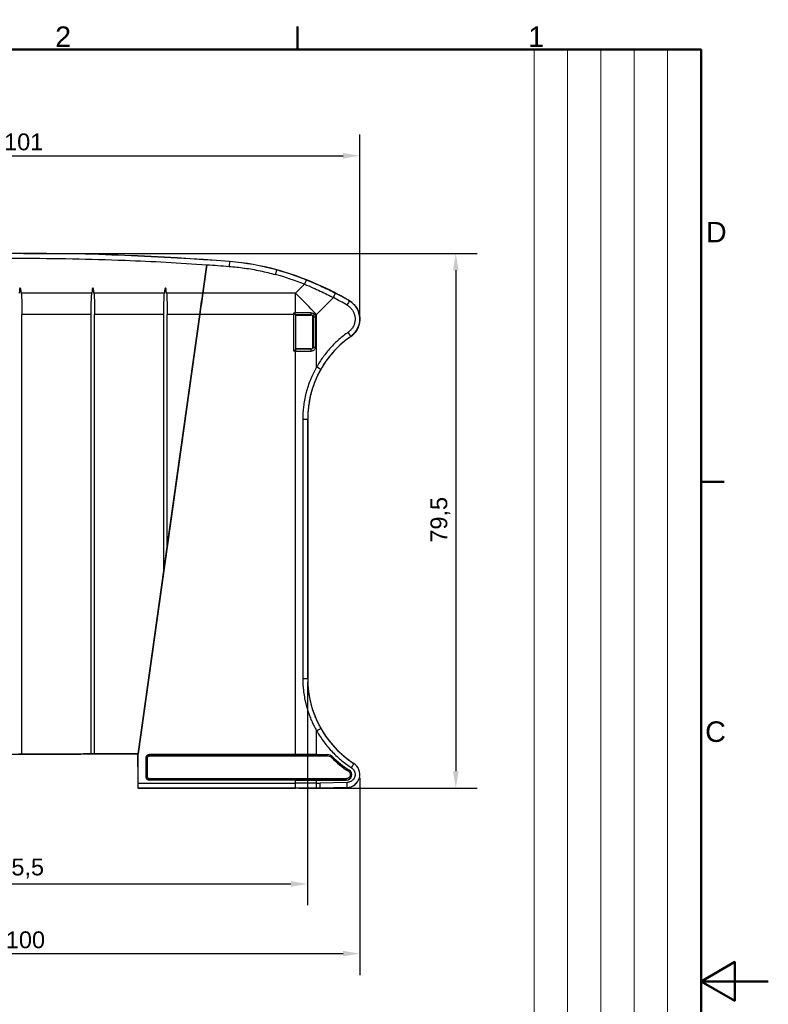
# Model space of a CAD drawing. Header units: millimetres. Extents: x 0 to 420, y 0 to 297.
# Tile 16 of 16: x 309 to 420, y 145 to 291. Entities that reach past the tile are written whole.
import ezdxf
from ezdxf.enums import TextEntityAlignment as Align

# ---------------------------------------------------------------- set-up
doc = ezdxf.new("R2010")
doc.units = ezdxf.units.MM
doc.layers.get('0').update_dxf_attribs({"lineweight": 25})
for name, color, linetype, lineweight in [('AM_0', 7, 'Continuous', 30), ('Bordo_0', 7, 'Continuous', 50), ('Bordo_2', 7, 'Continuous', 50), ('Quote(ISO)', 7, 'Continuous', 25), ('Spigoli tangenti visibili(ISO)', 7, 'Continuous', 25)]:
    doc.layers.add(name, color=color, linetype=linetype, lineweight=lineweight)
doc.layers.add('Spigoli visibili(ISO)', color=176, linetype='Continuous', lineweight=25, true_color=0x000080)
doc.styles.add('Bordo_1', font='arial.ttf')
doc.styles.add('Federico-Quote', font='arial.ttf')
doc.styles.add('Gruppo1', font='arial.ttf')
doc.styles.add('Stile testo78', font='arial.ttf')
doc.styles.add('Stile testo79', font='arial.ttf')
doc.dimstyles.new('X.XXX', dxfattribs={"dimtxt": 2.5, "dimasz": 2.5, "dimexe": 3.175, "dimexo": 0.5, "dimgap": 0.762, "dimtad": 1, "dimdec": 1, "dimrnd": 1e-08, "dimtxsty": 'Federico-Quote', "dimcen": 0.09, "dimdle": 10, "dimclrd": 7, "dimclre": 7, "dimclrt": 7, "dimazin": 2, "dimtfac": 1, "dimtmove": 0, "dimatfit": 3, "dimfxl": 1, "dimtolj": 1, "dimlwd": 25, "dimlwe": 25, "dimarcsym": 0})

# ---------------------------------------------------------------- blocks, each defined once
blk = doc.blocks.new('Bordi Bordo di default')
at = {"layer": 'Bordo_0'}
for p, q in [((350, 287), (350, 290.45)), ((410, 222.75), (413.45, 222.75))]:
    blk.add_line(p, q, dxfattribs=at)
at = {"layer": 'Bordo_0', "flags": 128}
for points in [[(10, 10), (10, 287), (410, 287), (410, 10), (10, 10)], [(420, 148.5), (410, 148.5), (415, 151.39), (415, 145.61), (410, 148.5)]]:
    blk.add_lwpolyline(points, dxfattribs=at)
at = {"layer": 'Bordo_2', "char_height": 3.05, "attachment_point": 7, "style": 'Bordo_1'}
for s, insert in [('2', (313.95, 287.4)), ('1', (384.3, 287.4)), ('D', (410.73, 258.35)), ('C', (410.61, 184.05))]:
    blk.add_mtext(s, dxfattribs=dict(at, insert=insert))
blk = doc.blocks.new('Cartigli Italtronic')
at = {"layer": 'AM_0', "lineweight": 15}
for p, q in [((284.7, 286.16), (259.86, 286.16)), ((259.86, 57.39), (259.86, 286.16)), ((264.83, 66.12), (264.83, 286.16)), ((269.8, 66.12), (269.8, 286.16)), ((274.76, 66.12), (274.76, 286.16)), ((279.73, 66.12), (279.73, 286.16)), ((284.7, 286.16), (284.7, 9.16))]:
    blk.add_line(p, q, dxfattribs=at)
at = {"layer": 'AM_0'}
for tag, p, height, style in [('DATA_CREAZIONE_001', (163.01, 61.19), 3.17, 'Gruppo1'), ('DESCRIZIONE_001', (205.29, 41.79), 3.17, 'Gruppo1'), ('NUMERO_PARTE_001', (236.53, 14.25), 5.81, 'Stile testo78')]:
    blk.add_attdef(tag, p, '', height=height, dxfattribs=dict(at, style=style))
for tag, style, p in [('Sostituisce', 'Gruppo1', (239.06, 64.32)), ('Scala', 'Stile testo79', (239.17, 57.11)), ('NUMERO_DI_MAGAZZINO', 'Gruppo1', (228.26, 36.97))]:
    blk.add_attdef(tag, text='', height=3.17, dxfattribs=dict(at, style=style)).set_placement(p, align=Align.TOP_CENTER)
blk = doc.blocks.new('*D28')
at = {"layer": 'Defpoints', "color": 0, "linetype": 'Continuous', "transparency": 16777216}
for p in [(359.26, 271.23), (258.26, 247.07), (359.26, 246.95)]:
    blk.add_point(p, dxfattribs=at)
at = {"layer": 'Quote(ISO)', "color": 7, "linetype": 'Continuous', "lineweight": 25, "transparency": 16777216}
for p, q in [((258.26, 247.57), (258.26, 274.4)), ((359.26, 247.45), (359.26, 274.4)), ((260.76, 271.23), (356.76, 271.23))]:
    blk.add_line(p, q, dxfattribs=at)
at = {"layer": 'Quote(ISO)', "color": 7, "linetype": 'Continuous', "transparency": 16777216}
for points in [[(260.76, 271.64), (260.76, 270.81), (258.26, 271.23)], [(356.76, 271.64), (356.76, 270.81), (359.26, 271.23)]]:
    blk.add_solid(points, dxfattribs=at)
at = {"layer": 'Quote(ISO)', "color": 7, "linetype": 'Continuous', "lineweight": 25, "transparency": 16777216, "insert": (306.36, 274.54), "char_height": 2.5, "attachment_point": 1, "style": 'Federico-Quote'}
blk.add_mtext('\\A1;101', dxfattribs=at)
blk = doc.blocks.new('*D29')
at = {"layer": 'Defpoints', "color": 0, "linetype": 'Continuous', "transparency": 16777216}
for p in [(308.76, 256.7), (349.68, 177.22), (373.53, 177.22)]:
    blk.add_point(p, dxfattribs=at)
at = {"layer": 'Quote(ISO)', "color": 7, "linetype": 'Continuous', "lineweight": 25, "transparency": 16777216}
for p, q in [((309.26, 256.7), (376.7, 256.7)), ((373.53, 254.2), (373.53, 179.72)), ((350.18, 177.22), (376.7, 177.22))]:
    blk.add_line(p, q, dxfattribs=at)
at = {"layer": 'Quote(ISO)', "color": 7, "linetype": 'Continuous', "transparency": 16777216}
for points in [[(373.11, 254.2), (373.94, 254.2), (373.53, 256.7)], [(373.11, 179.72), (373.94, 179.72), (373.53, 177.22)]]:
    blk.add_solid(points, dxfattribs=at)
at = {"layer": 'Quote(ISO)', "color": 7, "linetype": 'Continuous', "lineweight": 25, "transparency": 16777216, "insert": (369.76, 213.71), "char_height": 2.5, "attachment_point": 1, "rotation": 90, "style": 'Federico-Quote'}
blk.add_mtext('\\A1;79,5', dxfattribs=at)
blk = doc.blocks.new('*D30')
at = {"layer": 'Defpoints', "color": 0, "linetype": 'Continuous', "transparency": 16777216}
for p in [(266.02, 193.49), (351.5, 193.49), (351.5, 162.98)]:
    blk.add_point(p, dxfattribs=at)
at = {"layer": 'Quote(ISO)', "color": 7, "linetype": 'Continuous', "lineweight": 25, "transparency": 16777216}
for p, q in [((266.02, 192.99), (266.02, 159.8)), ((351.5, 192.99), (351.5, 159.8)), ((268.52, 162.98), (349, 162.98))]:
    blk.add_line(p, q, dxfattribs=at)
at = {"layer": 'Quote(ISO)', "color": 7, "linetype": 'Continuous', "transparency": 16777216}
for points in [[(268.52, 163.4), (268.52, 162.56), (266.02, 162.98)], [(349, 163.4), (349, 162.56), (351.5, 162.98)]]:
    blk.add_solid(points, dxfattribs=at)
at = {"layer": 'Quote(ISO)', "color": 7, "linetype": 'Continuous', "lineweight": 25, "transparency": 16777216, "insert": (305.5, 166.75), "char_height": 2.5, "attachment_point": 1, "style": 'Federico-Quote'}
blk.add_mtext('\\A1;85,5', dxfattribs=at)
blk = doc.blocks.new('*D31')
at = {"layer": 'Defpoints', "color": 0, "linetype": 'Continuous', "transparency": 16777216}
for p in [(259.26, 180.47), (359.26, 179.27), (359.26, 152.62)]:
    blk.add_point(p, dxfattribs=at)
at = {"layer": 'Quote(ISO)', "color": 7, "linetype": 'Continuous', "lineweight": 25, "transparency": 16777216}
for p, q in [((259.26, 179.97), (259.26, 149.44)), ((359.26, 178.77), (359.26, 149.44)), ((261.76, 152.62), (356.76, 152.62))]:
    blk.add_line(p, q, dxfattribs=at)
at = {"layer": 'Quote(ISO)', "color": 7, "linetype": 'Continuous', "transparency": 16777216}
for points in [[(261.76, 153.03), (261.76, 152.2), (259.26, 152.62)], [(356.76, 153.03), (356.76, 152.2), (359.26, 152.62)]]:
    blk.add_solid(points, dxfattribs=at)
at = {"layer": 'Quote(ISO)', "color": 7, "linetype": 'Continuous', "lineweight": 25, "transparency": 16777216, "insert": (306.62, 155.93), "char_height": 2.5, "attachment_point": 1, "style": 'Federico-Quote'}
blk.add_mtext('\\A1;100', dxfattribs=at)

msp = doc.modelspace()

# ---------------------------------------------------------------- linework, layer by layer
at = {"layer": 'Spigoli tangenti visibili(ISO)'}
for p, q in [((339.873, 255.487), (339.874, 255.501)), ((346.892, 254.25), (346.896, 254.264)), ((351.022, 252.126), (349.682, 250.786)), ((319.396, 250.786), (308.922, 250.786)), ((330.196, 250.786), (319.722, 250.786)), ((335.902, 250.786), (330.522, 250.786)), ((349.682, 250.786), (335.912, 250.786)), ((349.682, 247.872), (349.682, 250.786)), ((355.334, 250.138), (352.832, 247.636)), ((357.713, 249.651), (357.715, 249.654)), ((319.309, 247.636), (309.009, 247.636)), ((330.109, 247.636), (319.809, 247.636)), ((335.459, 247.636), (330.609, 247.636)), ((335.459, 247.637), (335.469, 247.636)), ((349.427, 247.636), (335.469, 247.636)), ((349.427, 242.181), (349.427, 247.636)), ((349.727, 242.481), (349.727, 247.571)), ((351.985, 247.539), (352.015, 247.569)), ((352.506, 247.636), (352.832, 247.636)), ((352.832, 239.822), (352.832, 247.636)), ((352.285, 247.239), (352.314, 247.269)), ((352.314, 247.269), (352.632, 247.269)), ((352.314, 247.269), (352.314, 242.783)), ((352.632, 247.269), (352.632, 242.783)), ((357.916, 244.38), (357.918, 244.377)), ((349.682, 242.181), (349.427, 242.181)), ((349.682, 242.436), (349.682, 242.182)), ((349.682, 182.213), (349.682, 242.182)), ((349.682, 242.182), (352.029, 242.182)), ((351.985, 242.513), (352.015, 242.483)), ((352.285, 242.813), (352.314, 242.783)), ((350.769, 232.081), (351.502, 232.081)), ((350.769, 232.081), (350.769, 193.494)), ((351.502, 232.081), (351.509, 232.081)), ((351.502, 232.081), (351.502, 193.494)), ((350.769, 193.494), (351.502, 193.494)), ((351.502, 193.494), (351.509, 193.494)), ((352.832, 182.211), (352.832, 185.754)), ((327.459, 181.713), (327.473, 181.699)), ((327.673, 181.699), (327.473, 181.699)), ((327.473, 178.927), (327.473, 181.699)), ((327.673, 178.927), (327.673, 181.699)), ((327.959, 182.213), (327.973, 182.199)), ((327.973, 182.199), (354.461, 182.199)), ((327.973, 181.999), (327.973, 182.199)), ((327.973, 181.999), (354.461, 181.999)), ((354.466, 182.209), (354.461, 182.199)), ((354.461, 181.999), (354.461, 182.199)), ((355.021, 181.77), (355.161, 181.913)), ((355.165, 181.923), (355.161, 181.913)), ((358.368, 180.892), (358.37, 180.895)), ((327.459, 178.913), (327.473, 178.927)), ((327.673, 178.927), (327.473, 178.927)), ((357.247, 178.627), (327.973, 178.627)), ((327.973, 178.627), (327.973, 178.427)), ((357.247, 178.627), (357.247, 178.427)), ((357.573, 179.726), (357.681, 179.894)), ((357.685, 179.9), (357.681, 179.894)), ((326.272, 177.219), (349.682, 177.219)), ((326.285, 177.969), (349.682, 177.969)), ((327.959, 178.413), (327.973, 178.427)), ((357.247, 178.427), (327.973, 178.427)), ((349.682, 177.969), (349.682, 178.413)), ((352.832, 177.969), (349.682, 177.969)), ((349.682, 177.219), (349.682, 177.969)), ((352.786, 177.219), (353.317, 177.218)), ((352.832, 177.969), (352.832, 178.415)), ((352.832, 177.969), (353.354, 177.968)), ((357.366, 177.322), (353.317, 177.218)), ((357.366, 177.319), (353.317, 177.213)), ((357.393, 178.072), (353.354, 177.968)), ((357.247, 178.419), (357.247, 178.427)), ((357.366, 177.322), (357.366, 177.319))]:
    msp.add_line(p, q, dxfattribs=at)
for centre, radius, start, end in [((354.462, 181.199), 0.8, 45.58203, 90.00169), ((366.509, 193.494), 16.414, 225.58372, 237.0138), ((366.509, 193.494), 16.214, 225.58372, 237.0138), ((357.247, 179.225), 0.798, 270, 57.0138)]:
    msp.add_arc(centre, radius, start, end, dxfattribs=at)
for centre, major_axis, ratio, start_param, end_param in [((308.759, -141.522), (398.996, 0), 0.9980598, 1.4927365, 1.6488562), ((339.814, 254.739), (0.058, 0.748), 0.0048643, 0.0087267, 1.5085667), ((336.995, 218.764), (36.904, 0), 0.9981305, 1.2993003, 1.4927379), ((346.691, 253.527), (0.201, 0.723), 0.0167292, 0.0087279, 1.5106585), ((334.85, 211.122), (44.152, 0), 0.9980526, 1.1957879, 1.2992799), ((334.85, 211.073), (44.903, 0), 0.9981168, 1.1958117, 1.2992977), ((351.022, 252.079), (0.274, 0.698), 0.0228477, 0.0087292, 1.5127049), ((335.907, 250.786), (0.0049, -0.00069), 0.0623806, 3.2017022, 6.2058827), ((349.682, 247.636), (-35.709, 35.709), 0.0441511, 4.6682666, 4.7565114), ((355.288, 250.138), (0.346, 0.665), 0.0553621, 4.7411787, 6.2744453), ((334.899, 210.791), (-0.001, -45.084), 0.9981168, 2.6099019, 2.6627169), ((334.946, 210.789), (0, -44.336), 0.9980526, 2.6099238, 2.6627373), ((357.332, 249.005), (0.381, 0.646), 0.0537677, 4.7440937, 6.2744472), ((349.682, 246.55), (50.488, 0), 0.0261769, 1.5242934, 1.5707963), ((349.682, 246.257), (50.188, 0), 0.0261769, 1.5242934, 1.5699004), ((352.015, 247.869), (0, -0.3), 0.0464703, 0.0262091, 1.5755186), ((352.016, 247.271), (0.207, -0.216), 0.9966123, 1.4639737, 2.3784362), ((352.489, 247.636), (-0.237, -0.184), 0.0342315, 0.0367435, 1.6150329), ((357.486, 244.995), (0.429, -0.615), 0.0511825, 0.0087383, 1.5350895), ((366.5, 232.081), (10.389, 10.817), 0.9999982, 1.3745726, 1.8221542), ((352.015, 242.183), (0, 0.3), 0.0464757, 4.7106232, 6.256977), ((352.614, 242.783), (-0.3, 0), 0.00001, 0.0259659, 1.629248), ((352.786, 239.822), (0.653, -0.369), 0.0307061, 0.0087292, 1.5164714), ((352.786, 185.754), (0.653, 0.369), 0.0307051, 4.766725, 6.2744537), ((366.5, 193.494), (-10.814, 10.392), 0.9999985, 1.2793342, 1.7632407), ((354.461, 181.199), (0.926, -0.378), 0.9999929, 1.1832156, 1.9583824), ((357.316, 179.262), (-0.528, -1.867), 0.9999912, 0.3011693, 2.8436433), ((357.961, 180.262), (0.407, 0.63), 0.0524426, 4.7462464, 6.2744479), ((349.682, 176.785), (49.748, 0), 0.0087265, 1.5083751, 1.5707964), ((352.786, 177.969), (0, -0.75), 0.0623783, 0.0087437, 1.5708303), ((357.346, 178.072), (0.019, -0.75), 0.0623579, 0.0087437, 1.5691975)]:
    msp.add_ellipse(centre, major_axis=major_axis, ratio=ratio, start_param=start_param, end_param=end_param, dxfattribs=at)
for points, knots in [([(281.019, 255.031), (285.055, 255.312), (289.093, 255.532), (293.134, 255.69), (293.162, 255.691), (293.19, 255.692), (293.218, 255.694), (298.392, 255.895), (303.572, 255.996), (308.752, 255.996), (313.937, 255.996), (319.121, 255.895), (324.3, 255.694), (324.323, 255.693), (324.347, 255.692), (324.37, 255.691), (328.416, 255.532), (332.459, 255.312), (336.498, 255.031)], [0.05346831, 0.05346831, 0.05346831, 0.05346831, 0.24865329, 0.24865329, 0.24865329, 0.25, 0.25, 0.25, 0.49989306, 0.49989306, 0.49989306, 0.75, 0.75, 0.75, 0.75113277, 0.75113277, 0.75113277, 0.9465296, 0.9465296, 0.9465296, 0.9465296]), ([(339.814, 254.786), (340.571, 254.727), (341.324, 254.644), (342.075, 254.538), (342.093, 254.535), (342.112, 254.533), (342.131, 254.53), (342.9, 254.42), (343.666, 254.285), (344.426, 254.125), (344.441, 254.122), (344.455, 254.119), (344.469, 254.116), (345.215, 253.959), (345.955, 253.778), (346.691, 253.574)], [0, 0, 0, 0, 0.3251975, 0.3251975, 0.3251975, 0.3333333, 0.3333333, 0.3333333, 0.6666667, 0.6666667, 0.6666667, 0.6729342, 0.6729342, 0.6729342, 1, 1, 1, 1]), ([(351.022, 252.126), (351.451, 251.955), (351.862, 251.783), (352.255, 251.613), (352.648, 251.442), (353.024, 251.273), (353.383, 251.105), (353.742, 250.938), (354.083, 250.773), (354.408, 250.612), (354.733, 250.45), (355.042, 250.292), (355.334, 250.138)], [0, 0, 0, 0, 0.25, 0.25, 0.25, 0.5, 0.5, 0.5, 0.75, 0.75, 0.75, 1, 1, 1, 1]), ([(351.296, 252.777), (351.727, 252.608), (352.141, 252.438), (352.537, 252.268), (352.932, 252.099), (353.31, 251.931), (353.671, 251.765), (354.032, 251.599), (354.376, 251.435), (354.703, 251.274), (355.03, 251.114), (355.34, 250.956), (355.634, 250.803)], [0, 0, 0, 0, 0.25, 0.25, 0.25, 0.5, 0.5, 0.5, 0.75, 0.75, 0.75, 1, 1, 1, 1]), ([(357.379, 249.005), (357.505, 248.931), (357.622, 248.846), (357.731, 248.752), (357.755, 248.732), (357.778, 248.71), (357.801, 248.689), (357.912, 248.584), (358.015, 248.467), (358.105, 248.342), (358.118, 248.324), (358.131, 248.305), (358.144, 248.286), (358.235, 248.151), (358.312, 248.007), (358.374, 247.857), (358.379, 247.844), (358.385, 247.831), (358.39, 247.817), (358.452, 247.658), (358.497, 247.492), (358.524, 247.323), (358.525, 247.318), (358.526, 247.312), (358.526, 247.306), (358.553, 247.131), (358.56, 246.953), (358.547, 246.777), (358.534, 246.601), (358.501, 246.426), (358.45, 246.257), (358.447, 246.246), (358.443, 246.236), (358.44, 246.225), (358.39, 246.067), (358.323, 245.915), (358.241, 245.771), (358.231, 245.754), (358.221, 245.737), (358.211, 245.72), (358.13, 245.585), (358.035, 245.458), (357.93, 245.343), (357.911, 245.322), (357.891, 245.301), (357.872, 245.281), (357.769, 245.176), (357.656, 245.081), (357.533, 244.995)], [0, 0, 0, 0, 0.0910923, 0.0910923, 0.0910923, 0.1111111, 0.1111111, 0.1111111, 0.2077695, 0.2077695, 0.2077695, 0.2222222, 0.2222222, 0.2222222, 0.3242349, 0.3242349, 0.3242349, 0.3333333, 0.3333333, 0.3333333, 0.4407211, 0.4407211, 0.4407211, 0.4444444, 0.4444444, 0.4444444, 0.5555556, 0.5555556, 0.5555556, 0.6666667, 0.6666667, 0.6666667, 0.6736706, 0.6736706, 0.6736706, 0.7777778, 0.7777778, 0.7777778, 0.7901367, 0.7901367, 0.7901367, 0.8888889, 0.8888889, 0.8888889, 0.9067862, 0.9067862, 0.9067862, 1, 1, 1, 1]), ([(357.713, 249.651), (357.914, 249.533), (358.287, 249.252), (358.741, 248.718), (359.067, 248.098), (359.247, 247.421), (359.274, 246.721), (359.146, 246.032), (358.869, 245.389), (358.458, 244.822), (358.107, 244.513), (357.916, 244.38)], [0.00000001, 0.00000001, 0.00000001, 0.00000001, 0.11111111, 0.22222222, 0.33333333, 0.44444444, 0.55555556, 0.66666667, 0.77777778, 0.88888889, 1, 1, 1, 1]), ([(349.427, 247.636), (349.429, 247.662), (349.428, 247.689), (349.427, 247.715), (349.427, 247.741), (349.428, 247.767), (349.427, 247.793), (349.427, 247.82), (349.425, 247.846), (349.427, 247.872)], [0, 0, 0, 0, 0.33333333, 0.33333333, 0.33333333, 0.66666667, 0.66666667, 0.66666667, 0.99999964, 0.99999964, 0.99999964, 0.99999964]), ([(349.427, 247.872), (349.456, 247.874), (349.512, 247.871), (349.597, 247.871), (349.654, 247.874), (349.682, 247.872)], [0.00000558, 0.00000558, 0.00000558, 0.00000558, 0.33333333, 0.66666667, 1, 1, 1, 1]), ([(352.029, 247.871), (352.092, 247.87), (352.211, 247.852), (352.38, 247.769), (352.467, 247.686), (352.506, 247.636)], [0, 0, 0, 0, 0.33333333, 0.66666667, 0.99999987, 0.99999987, 0.99999987, 0.99999987]), ([(352.252, 247.453), (352.265, 247.435), (352.277, 247.416), (352.286, 247.396), (352.287, 247.395), (352.287, 247.394), (352.287, 247.394), (352.296, 247.374), (352.303, 247.355), (352.307, 247.334), (352.31, 247.324), (352.311, 247.313), (352.313, 247.303), (352.314, 247.291), (352.314, 247.28), (352.314, 247.269)], [0, 0, 0, 0, 0.3333333, 0.3333333, 0.3333333, 0.348387, 0.348387, 0.348387, 0.6666667, 0.6666667, 0.6666667, 0.827837, 0.827837, 0.827837, 1, 1, 1, 1]), ([(357.533, 244.995), (357.051, 244.658), (356.129, 243.935), (354.868, 242.695), (353.753, 241.32), (353.121, 240.334), (352.832, 239.822)], [0, 0, 0, 0, 0.25, 0.5, 0.75, 0.99999998, 0.99999998, 0.99999998, 0.99999998]), ([(352.015, 242.483), (351.789, 242.482), (351.564, 242.482), (351.344, 242.482), (351.312, 242.482), (351.279, 242.482), (351.247, 242.482), (350.996, 242.482), (350.752, 242.482), (350.5, 242.481), (350.494, 242.481), (350.488, 242.481), (350.482, 242.481), (350.236, 242.481), (349.983, 242.481), (349.727, 242.481)], [0, 0, 0, 0, 0.2904495, 0.2904495, 0.2904495, 0.3333333, 0.3333333, 0.3333333, 0.6666667, 0.6666667, 0.6666667, 0.6746435, 0.6746435, 0.6746435, 1, 1, 1, 1]), ([(352.314, 242.783), (352.314, 242.752), (352.31, 242.721), (352.3, 242.691), (352.29, 242.661), (352.276, 242.633), (352.258, 242.607), (352.255, 242.603), (352.252, 242.599), (352.249, 242.595), (352.232, 242.575), (352.213, 242.556), (352.192, 242.541), (352.185, 242.535), (352.177, 242.53), (352.17, 242.526), (352.15, 242.514), (352.13, 242.505), (352.109, 242.498), (352.096, 242.494), (352.084, 242.491), (352.072, 242.488), (352.053, 242.485), (352.034, 242.483), (352.015, 242.483)], [0.00000012, 0.00000012, 0.00000012, 0.00000012, 0.2, 0.2, 0.2, 0.4, 0.4, 0.4, 0.4322922, 0.4322922, 0.4322922, 0.6, 0.6, 0.6, 0.65670884, 0.65670884, 0.65670884, 0.8, 0.8, 0.8, 0.88069982, 0.88069982, 0.88069982, 1, 1, 1, 1]), ([(352.632, 242.783), (352.632, 242.719), (352.612, 242.596), (352.525, 242.425), (352.39, 242.29), (352.219, 242.203), (352.095, 242.183), (352.029, 242.183)], [0.00000002, 0.00000002, 0.00000002, 0.00000002, 0.2, 0.4, 0.6, 0.8, 1, 1, 1, 1]), ([(352.832, 239.822), (352.527, 239.288), (352.255, 238.742), (352.015, 238.178), (351.979, 238.095), (351.945, 238.012), (351.911, 237.928), (351.66, 237.31), (351.447, 236.668), (351.279, 236.028), (351.269, 235.993), (351.26, 235.957), (351.251, 235.921), (351.078, 235.245), (350.956, 234.572), (350.879, 233.929), (350.877, 233.916), (350.876, 233.902), (350.874, 233.889), (350.8, 233.261), (350.769, 232.661), (350.769, 232.081)], [0, 0, 0, 0, 0.2179842, 0.2179842, 0.2179842, 0.25, 0.25, 0.25, 0.4868157, 0.4868157, 0.4868157, 0.5, 0.5, 0.5, 0.75, 0.75, 0.75, 0.755241, 0.755241, 0.755241, 1, 1, 1, 1]), ([(353.439, 239.453), (353.111, 238.873), (352.823, 238.271), (352.574, 237.648), (352.325, 237.025), (352.116, 236.38), (351.955, 235.738), (351.793, 235.095), (351.679, 234.455), (351.606, 233.842), (351.534, 233.228), (351.502, 232.642), (351.502, 232.081)], [0, 0, 0, 0, 0.25, 0.25, 0.25, 0.5, 0.5, 0.5, 0.75, 0.75, 0.75, 1, 1, 1, 1]), ([(350.769, 193.494), (350.769, 193.127), (350.782, 192.77), (350.806, 192.424), (350.807, 192.403), (350.808, 192.382), (350.81, 192.361), (350.837, 191.996), (350.875, 191.644), (350.924, 191.302), (350.925, 191.296), (350.926, 191.29), (350.927, 191.284), (350.975, 190.948), (351.033, 190.62), (351.101, 190.3), (351.107, 190.27), (351.113, 190.24), (351.12, 190.21), (351.184, 189.916), (351.255, 189.626), (351.334, 189.341), (351.349, 189.289), (351.364, 189.237), (351.379, 189.184), (351.454, 188.924), (351.536, 188.667), (351.624, 188.41), (351.65, 188.336), (351.676, 188.262), (351.703, 188.188), (351.788, 187.955), (351.878, 187.723), (351.975, 187.492), (352.015, 187.396), (352.056, 187.301), (352.098, 187.206), (352.189, 186.999), (352.285, 186.795), (352.384, 186.595), (352.44, 186.481), (352.498, 186.369), (352.556, 186.258), (352.646, 186.087), (352.738, 185.919), (352.832, 185.754)], [0, 0, 0, 0, 0.1178135, 0.1178135, 0.1178135, 0.125, 0.125, 0.125, 0.25, 0.25, 0.25, 0.2521557, 0.2521557, 0.2521557, 0.375, 0.375, 0.375, 0.3865042, 0.3865042, 0.3865042, 0.5, 0.5, 0.5, 0.5208579, 0.5208579, 0.5208579, 0.625, 0.625, 0.625, 0.6550951, 0.6550951, 0.6550951, 0.75, 0.75, 0.75, 0.789257, 0.789257, 0.789257, 0.875, 0.875, 0.875, 0.9241166, 0.9241166, 0.9241166, 1, 1, 1, 1]), ([(351.502, 193.494), (351.502, 193.145), (351.515, 192.804), (351.537, 192.475), (351.538, 192.455), (351.54, 192.435), (351.541, 192.415), (351.566, 192.067), (351.603, 191.732), (351.648, 191.406), (351.649, 191.4), (351.65, 191.395), (351.651, 191.389), (351.696, 191.069), (351.751, 190.757), (351.814, 190.452), (351.82, 190.424), (351.826, 190.395), (351.832, 190.367), (351.892, 190.086), (351.959, 189.811), (352.033, 189.539), (352.047, 189.489), (352.061, 189.439), (352.075, 189.39), (352.145, 189.142), (352.222, 188.897), (352.305, 188.652), (352.329, 188.582), (352.354, 188.511), (352.379, 188.441), (352.459, 188.219), (352.544, 187.998), (352.634, 187.778), (352.672, 187.687), (352.71, 187.596), (352.75, 187.506), (352.835, 187.309), (352.925, 187.114), (353.018, 186.924), (353.071, 186.815), (353.125, 186.708), (353.179, 186.602), (353.264, 186.439), (353.35, 186.279), (353.439, 186.122)], [0, 0, 0, 0, 0.1177962, 0.1177962, 0.1177962, 0.125, 0.125, 0.125, 0.25, 0.25, 0.25, 0.2521512, 0.2521512, 0.2521512, 0.375, 0.375, 0.375, 0.3865124, 0.3865124, 0.3865124, 0.5, 0.5, 0.5, 0.5208774, 0.5208774, 0.5208774, 0.625, 0.625, 0.625, 0.6551218, 0.6551218, 0.6551218, 0.75, 0.75, 0.75, 0.789298, 0.789298, 0.789298, 0.875, 0.875, 0.875, 0.9241225, 0.9241225, 0.9241225, 1, 1, 1, 1]), ([(352.832, 185.754), (353.16, 185.173), (353.879, 184.068), (355.176, 182.539), (356.596, 181.243), (357.537, 180.566), (358.008, 180.262)], [0, 0, 0, 0, 0.25, 0.5, 0.75, 0.99999999, 0.99999999, 0.99999999, 0.99999999]), ([(327.673, 181.699), (327.673, 181.701), (327.673, 181.704), (327.673, 181.706), (327.674, 181.736), (327.679, 181.764), (327.688, 181.792), (327.689, 181.795), (327.69, 181.799), (327.691, 181.803), (327.701, 181.828), (327.714, 181.853), (327.73, 181.875), (327.733, 181.88), (327.737, 181.884), (327.74, 181.889), (327.757, 181.909), (327.776, 181.926), (327.797, 181.942), (327.802, 181.946), (327.808, 181.95), (327.815, 181.954), (327.835, 181.967), (327.857, 181.977), (327.88, 181.984), (327.889, 181.987), (327.897, 181.989), (327.906, 181.991), (327.928, 181.996), (327.95, 181.999), (327.973, 181.999)], [0.00000005, 0.00000005, 0.00000005, 0.00000005, 0.01435499, 0.01435499, 0.01435499, 0.2, 0.2, 0.2, 0.22544774, 0.22544774, 0.22544774, 0.4, 0.4, 0.4, 0.43578617, 0.43578617, 0.43578617, 0.6, 0.6, 0.6, 0.64627819, 0.64627819, 0.64627819, 0.8, 0.8, 0.8, 0.85759687, 0.85759687, 0.85759687, 1, 1, 1, 1]), ([(358.008, 180.262), (358.063, 180.227), (358.114, 180.188), (358.162, 180.145), (358.181, 180.127), (358.201, 180.108), (358.219, 180.088), (358.268, 180.038), (358.313, 179.983), (358.352, 179.924), (358.364, 179.906), (358.375, 179.888), (358.386, 179.87), (358.425, 179.804), (358.458, 179.735), (358.483, 179.663), (358.489, 179.649), (358.494, 179.634), (358.498, 179.619), (358.523, 179.541), (358.539, 179.46), (358.547, 179.379), (358.548, 179.369), (358.549, 179.359), (358.55, 179.349), (358.556, 179.262), (358.553, 179.174), (358.54, 179.087), (358.54, 179.083), (358.539, 179.079), (358.538, 179.075), (358.524, 178.984), (358.499, 178.895), (358.464, 178.81), (358.429, 178.725), (358.384, 178.644), (358.331, 178.57), (358.327, 178.564), (358.323, 178.558), (358.319, 178.552), (358.268, 178.484), (358.21, 178.422), (358.146, 178.366), (358.137, 178.358), (358.127, 178.349), (358.117, 178.341), (358.056, 178.291), (357.99, 178.247), (357.92, 178.21), (357.904, 178.201), (357.887, 178.193), (357.871, 178.185), (357.804, 178.154), (357.735, 178.129), (357.664, 178.11), (357.641, 178.104), (357.617, 178.099), (357.593, 178.094), (357.528, 178.081), (357.461, 178.074), (357.393, 178.072)], [0, 0, 0, 0, 0.0640692, 0.0640692, 0.0640692, 0.0909091, 0.0909091, 0.0909091, 0.1608996, 0.1608996, 0.1608996, 0.1818182, 0.1818182, 0.1818182, 0.2573834, 0.2573834, 0.2573834, 0.2727273, 0.2727273, 0.2727273, 0.3539135, 0.3539135, 0.3539135, 0.3636364, 0.3636364, 0.3636364, 0.4504167, 0.4504167, 0.4504167, 0.4545455, 0.4545455, 0.4545455, 0.5454545, 0.5454545, 0.5454545, 0.6363636, 0.6363636, 0.6363636, 0.6433963, 0.6433963, 0.6433963, 0.7272727, 0.7272727, 0.7272727, 0.7399165, 0.7399165, 0.7399165, 0.8181818, 0.8181818, 0.8181818, 0.8364015, 0.8364015, 0.8364015, 0.9090909, 0.9090909, 0.9090909, 0.933193, 0.933193, 0.933193, 1, 1, 1, 1]), ([(327.973, 178.627), (327.971, 178.627), (327.968, 178.627), (327.966, 178.627), (327.936, 178.628), (327.908, 178.633), (327.88, 178.642), (327.876, 178.643), (327.873, 178.644), (327.869, 178.645), (327.843, 178.655), (327.819, 178.668), (327.796, 178.684), (327.792, 178.687), (327.787, 178.691), (327.783, 178.694), (327.763, 178.711), (327.745, 178.73), (327.73, 178.751), (327.726, 178.756), (327.722, 178.762), (327.718, 178.769), (327.705, 178.789), (327.695, 178.811), (327.688, 178.834), (327.685, 178.843), (327.682, 178.851), (327.68, 178.86), (327.675, 178.882), (327.673, 178.904), (327.673, 178.927)], [0.00000005, 0.00000005, 0.00000005, 0.00000005, 0.01435499, 0.01435499, 0.01435499, 0.2, 0.2, 0.2, 0.22544774, 0.22544774, 0.22544774, 0.4, 0.4, 0.4, 0.43578617, 0.43578617, 0.43578617, 0.6, 0.6, 0.6, 0.64627819, 0.64627819, 0.64627819, 0.8, 0.8, 0.8, 0.85759687, 0.85759687, 0.85759687, 1, 1, 1, 1]), ([(357.573, 179.726), (357.591, 179.714), (357.609, 179.701), (357.626, 179.687), (357.653, 179.665), (357.678, 179.641), (357.7, 179.615), (357.717, 179.596), (357.733, 179.575), (357.747, 179.553), (357.764, 179.527), (357.779, 179.5), (357.792, 179.472), (357.804, 179.445), (357.814, 179.417), (357.822, 179.389), (357.829, 179.363), (357.835, 179.336), (357.839, 179.309), (357.844, 179.276), (357.846, 179.243), (357.845, 179.21), (357.844, 179.186), (357.842, 179.162), (357.839, 179.139), (357.833, 179.102), (357.825, 179.067), (357.813, 179.032), (357.806, 179.013), (357.799, 178.994), (357.791, 178.976), (357.774, 178.939), (357.753, 178.904), (357.73, 178.872), (357.72, 178.858), (357.709, 178.845), (357.699, 178.833), (357.67, 178.8), (357.638, 178.77), (357.602, 178.744), (357.592, 178.736), (357.581, 178.729), (357.57, 178.722), (357.53, 178.696), (357.487, 178.675), (357.443, 178.66), (357.433, 178.657), (357.424, 178.654), (357.415, 178.651), (357.367, 178.637), (357.317, 178.629), (357.265, 178.627), (357.259, 178.627), (357.253, 178.627), (357.247, 178.627)], [0.00000004, 0.00000004, 0.00000004, 0.00000004, 0.04294665, 0.04294665, 0.04294665, 0.11111111, 0.11111111, 0.11111111, 0.16191786, 0.16191786, 0.16191786, 0.22222222, 0.22222222, 0.22222222, 0.27983885, 0.27983885, 0.27983885, 0.33333333, 0.33333333, 0.33333333, 0.39797247, 0.39797247, 0.39797247, 0.44444444, 0.44444444, 0.44444444, 0.51606133, 0.51606133, 0.51606133, 0.55555556, 0.55555556, 0.55555556, 0.63413499, 0.63413499, 0.63413499, 0.66666667, 0.66666667, 0.66666667, 0.75223017, 0.75223017, 0.75223017, 0.77777778, 0.77777778, 0.77777778, 0.87014964, 0.87014964, 0.87014964, 0.88888889, 0.88888889, 0.88888889, 0.98854818, 0.98854818, 0.98854818, 1, 1, 1, 1])]:
    msp.add_open_spline(points, degree=3, knots=knots, dxfattribs=at)
for points in [[(336.508, 255.03), (337.611, 254.953), (338.713, 254.872), (339.814, 254.786)], [(352.506, 247.636), (352.533, 247.601), (352.579, 247.526), (352.622, 247.4), (352.632, 247.313), (352.632, 247.269)], [(327.473, 181.699), (327.473, 181.751), (327.49, 181.856), (327.562, 181.998), (327.674, 182.11), (327.816, 182.182), (327.92, 182.199), (327.973, 182.199)], [(327.973, 178.427), (327.92, 178.427), (327.816, 178.444), (327.674, 178.516), (327.562, 178.628), (327.49, 178.77), (327.473, 178.874), (327.473, 178.927)]]:
    msp.add_open_spline(points, degree=3, dxfattribs=at)
at = {"layer": 'Spigoli visibili(ISO)'}
for p, q in [((335.902, 250.787), (336.498, 255.031)), ((336.508, 255.03), (335.912, 250.786)), ((355.91, 250.675), (355.91, 250.663)), ((309.009, 182.322), (309.009, 247.636)), ((319.309, 182.322), (319.309, 247.636)), ((319.809, 182.322), (319.809, 247.636)), ((335.469, 247.636), (326.29, 182.322)), ((330.109, 209.567), (330.109, 247.636)), ((330.609, 213.124), (330.609, 247.636)), ((330.609, 213.124), (335.459, 247.636)), ((349.759, 247.539), (349.727, 247.571)), ((349.759, 242.513), (349.759, 247.539)), ((349.759, 247.539), (351.985, 247.539)), ((352.285, 242.813), (352.285, 247.239)), ((349.427, 242.181), (349.682, 242.436)), ((349.759, 242.513), (349.727, 242.481)), ((351.985, 242.513), (349.759, 242.513)), ((351.509, 193.494), (351.509, 232.081)), ((330.112, 209.551), (330.606, 213.067)), ((326.28, 182.322), (330.109, 209.567)), ((317.759, 182.243), (299.759, 182.243)), ((309.009, 182.322), (319.309, 182.322)), ((318.152, 182.309), (317.759, 182.243)), ((326.259, 182.309), (318.152, 182.309)), ((319.809, 182.322), (326.28, 182.322)), ((326.259, 182.309), (326.285, 182.322)), ((326.259, 180.409), (326.259, 182.309)), ((326.28, 182.322), (326.285, 182.322)), ((326.285, 177.969), (326.285, 182.322)), ((326.29, 182.322), (326.285, 182.322)), ((327.459, 181.713), (327.459, 178.913)), ((349.682, 182.213), (327.959, 182.213)), ((352.832, 182.211), (354.466, 182.209)), ((326.259, 180.409), (326.259, 177.213)), ((326.272, 177.219), (326.259, 177.213)), ((353.317, 177.213), (326.259, 177.213)), ((349.682, 178.413), (327.959, 178.413)), ((352.832, 178.415), (357.247, 178.419)), ((353.317, 177.213), (353.317, 177.218)), ((353.352, 177.213), (353.317, 177.213)), ((357.366, 177.318), (353.352, 177.213)), ((357.366, 177.318), (357.366, 177.319))]:
    msp.add_line(p, q, dxfattribs=at)
for centre, radius, start, end in [((308.759, -143.287), 400, 85.5386, 94.4614), ((336.996, 218.613), 37, 74.48063, 85.5386), ((334.855, 210.905), 45, 62.10296, 74.48063), ((334.855, 210.905), 44.99, 59.4618, 62.0959), ((356.12, 246.95), 3.139, 304.94134, 59.4618), ((366.509, 232.081), 15, 124.94134, 180), ((366.509, 193.494), 15, 180, 237.13905), ((357.315, 179.262), 1.944, 271.5, 57.13905)]:
    msp.add_arc(centre, radius, start, end, dxfattribs=at)
for centre, major_axis, ratio, start_param, end_param in [((336.503, 255.031), (0.00491, -0.00062), 0.0229254, 3.2013694, 3.490082), ((336.503, 255.031), (0.00491, -0.00062), 0.0229254, 3.490082, 6.205559), ((336.504, 255.035), (-0.0071, -0.0633), 0.0777741, 1.5010515, 1.5052374), ((308.759, 247.08), (0, -4.533), 0.0625, 2.5281787, 3.7550066), ((319.559, 247.08), (0, -4.533), 0.0625, 2.5281787, 3.7550066), ((330.359, 247.08), (0, -4.533), 0.0625, 2.5281787, 3.7550066), ((351.985, 247.239), (0.212, 0.212), 0.999315, 5.4981298, 7.0682409), ((351.985, 242.813), (0.212, -0.212), 0.999315, 5.4981298, 7.0682409), ((308.759, 182.323), (0.283, 0), 0.0087269, 3.63155, 5.793228), ((319.559, 182.323), (0.283, 0), 0.0087269, 3.63155, 5.793228), ((327.959, 181.713), (-0.354, 0.354), 0.9996955, 5.4979394, 7.0684312), ((349.682, 181.331), (50.492, 0), 0.0174567, 1.508368, 1.5707963), ((354.466, 181.209), (0.495, -0.869), 0.9988777, 1.8479453, 2.623265), ((366.527, 193.494), (16.217, 0), 0.9999994, 3.9361682, 4.1357563), ((327.959, 178.913), (-0.354, -0.354), 0.9996955, 5.4979394, 7.0684312), ((357.246, 179.225), (-0.805, 0), 0.9999994, 1.5718873, 4.1357563), ((326.272, 177.969), (0, 0.75), 0.0174551, 3.1503193, 4.712389), ((349.682, 179.294), (50.492, 0), 0.0174567, 4.712389, 4.7748173), ((353.307, 177.968), (0.009, -0.75), 0.0623681, 0.0087437, 1.5700139)]:
    msp.add_ellipse(centre, major_axis=major_axis, ratio=ratio, start_param=start_param, end_param=end_param, dxfattribs=at)
for points in [[(336.498, 255.031), (336.499, 255.031), (336.499, 255.031), (336.499, 255.031)], [(335.902, 250.786), (335.902, 250.787), (335.902, 250.787), (335.902, 250.787)], [(335.912, 250.786), (335.912, 250.786), (335.912, 250.786), (335.912, 250.786)], [(335.459, 247.636), (335.459, 247.637), (335.459, 247.637), (335.459, 247.637)], [(335.469, 247.636), (335.469, 247.636), (335.469, 247.636), (335.469, 247.636)]]:
    msp.add_open_spline(points, degree=3, dxfattribs=at)
for points, knots in [([(336.499, 255.031), (336.5, 255.044), (336.501, 255.054), (336.503, 255.065), (336.505, 255.07), (336.506, 255.075), (336.507, 255.076), (336.507, 255.077), (336.508, 255.078), (336.508, 255.078), (336.508, 255.078), (336.508, 255.078), (336.508, 255.078), (336.509, 255.078), (336.509, 255.078), (336.509, 255.078), (336.509, 255.078), (336.509, 255.078), (336.509, 255.078), (336.509, 255.078), (336.509, 255.078), (336.509, 255.078), (336.509, 255.078), (336.509, 255.078), (336.509, 255.078), (336.509, 255.078), (336.509, 255.078), (336.509, 255.078), (336.509, 255.078), (336.51, 255.078), (336.51, 255.078), (336.51, 255.077), (336.511, 255.075), (336.511, 255.073), (336.511, 255.072), (336.511, 255.069), (336.511, 255.067), (336.511, 255.056), (336.51, 255.045), (336.508, 255.03), (336.508, 255.03), (336.508, 255.03)], [-0.016875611, -0.016875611, -0.016875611, -0.016875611, -0.010280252, -0.010280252, -0.007930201, -0.007930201, -0.007352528, -0.007352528, -0.007144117, -0.007144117, -0.00704683, -0.00704683, -0.0069909, -0.0069909, -0.006932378, -0.006932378, -0.006929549, -0.006929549, -0.006927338, -0.006927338, -0.006924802, -0.006924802, -0.006921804, -0.006921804, -0.006876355, -0.006876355, -0.006828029, -0.006828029, -0.006770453, -0.006770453, -0.006684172, -0.006684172, -0.006061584, -0.006061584, -0.005593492, -0.005593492, -0.004421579, -0.004421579, -0.000016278, -0.000016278, -0.000000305, -0.000000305, -0.000000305, -0.000000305]), ([(308.922, 250.786), (308.933, 250.665), (308.941, 250.543), (308.975, 249.996), (308.989, 249.516), (309.006, 248.555), (309.009, 248.074), (309.009, 247.636)], [-0.66446998, -0.66446998, -0.66446998, -0.66446998, -0.63104101, -0.63104101, -0.49981236, -0.49981236, -0.36858371, -0.36858371, -0.36858371, -0.36858371]), ([(319.309, 247.636), (319.309, 248.074), (319.312, 248.555), (319.329, 249.516), (319.343, 249.996), (319.376, 250.543), (319.385, 250.665), (319.396, 250.786)], [-1.10575113, -1.10575113, -1.10575113, -1.10575113, -0.97452248, -0.97452248, -0.84329383, -0.84329383, -0.80986486, -0.80986486, -0.80986486, -0.80986486]), ([(319.722, 250.786), (319.733, 250.665), (319.741, 250.543), (319.775, 249.996), (319.789, 249.516), (319.806, 248.555), (319.809, 248.074), (319.809, 247.636)], [-0.66446998, -0.66446998, -0.66446998, -0.66446998, -0.63104101, -0.63104101, -0.49981236, -0.49981236, -0.36858371, -0.36858371, -0.36858371, -0.36858371]), ([(330.109, 247.636), (330.109, 248.074), (330.112, 248.555), (330.129, 249.516), (330.143, 249.996), (330.176, 250.543), (330.185, 250.665), (330.196, 250.786)], [-1.10575113, -1.10575113, -1.10575113, -1.10575113, -0.97452248, -0.97452248, -0.84329383, -0.84329383, -0.80986486, -0.80986486, -0.80986486, -0.80986486]), ([(330.522, 250.786), (330.533, 250.665), (330.541, 250.543), (330.575, 249.996), (330.589, 249.516), (330.606, 248.555), (330.609, 248.074), (330.609, 247.636)], [-0.66446998, -0.66446998, -0.66446998, -0.66446998, -0.63104101, -0.63104101, -0.49981236, -0.49981236, -0.36858371, -0.36858371, -0.36858371, -0.36858371]), ([(335.459, 247.637), (335.533, 248.162), (335.607, 248.688), (335.755, 249.738), (335.828, 250.262), (335.902, 250.786)], [0, 0, 0, 0, 0.15915852, 0.15915852, 0.31824287, 0.31824287, 0.31824287, 0.31824287]), ([(335.912, 250.786), (335.838, 250.261), (335.764, 249.737), (335.617, 248.687), (335.543, 248.161), (335.469, 247.636)], [0, 0, 0, 0, 0.15915569, 0.15915569, 0.31824787, 0.31824787, 0.31824787, 0.31824787]), ([(349.727, 247.571), (349.727, 247.571), (349.725, 247.573), (349.717, 247.581), (349.706, 247.592), (349.692, 247.606), (349.676, 247.622), (349.658, 247.641), (349.638, 247.66), (349.617, 247.681), (349.595, 247.704), (349.572, 247.727), (349.549, 247.751), (349.525, 247.775), (349.501, 247.8), (349.477, 247.825), (349.46, 247.856), (349.439, 247.868), (349.427, 247.872)], [0, 0, 0, 0, 0.0625, 0.125, 0.1875, 0.25, 0.3125, 0.375, 0.4375, 0.5, 0.5625, 0.625, 0.6875, 0.75, 0.8125, 0.875, 0.9375, 0.99999831, 0.99999831, 0.99999831, 0.99999831]), ([(349.727, 242.481), (349.727, 242.481), (349.722, 242.476), (349.707, 242.461), (349.696, 242.45), (349.682, 242.436)], [-0.016736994, -0.016736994, -0.016736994, -0.016736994, -0.008615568, -0.008615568, 0, 0, 0, 0]), ([(330.606, 213.067), (330.606, 213.067), (330.606, 213.068), (330.606, 213.068), (330.606, 213.078), (330.606, 213.089), (330.607, 213.102), (330.607, 213.105), (330.607, 213.108), (330.607, 213.109), (330.608, 213.111), (330.608, 213.112), (330.608, 213.116), (330.608, 213.12), (330.609, 213.123), (330.609, 213.124), (330.609, 213.124)], [-0.0001211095, -0.0001211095, -0.0001211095, -0.0001211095, 0, 0, 0, 0.0029096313, 0.0029096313, 0.0036984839, 0.0036984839, 0.003960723, 0.003960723, 0.0042385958, 0.0042385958, 0.0052049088, 0.0052049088, 0.0053295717, 0.0053295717, 0.0053295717, 0.0053295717]), ([(330.109, 209.567), (330.109, 209.567), (330.109, 209.568), (330.109, 209.569), (330.109, 209.57), (330.11, 209.571), (330.11, 209.572), (330.11, 209.573), (330.11, 209.573), (330.11, 209.573), (330.11, 209.573), (330.11, 209.573), (330.11, 209.573), (330.11, 209.573), (330.111, 209.573), (330.111, 209.573), (330.111, 209.573), (330.111, 209.572), (330.111, 209.572), (330.111, 209.572), (330.111, 209.572), (330.111, 209.57), (330.111, 209.568), (330.112, 209.565), (330.112, 209.563), (330.112, 209.558), (330.112, 209.555), (330.112, 209.552), (330.112, 209.551), (330.112, 209.551), (330.112, 209.551)], [-0.0027639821, -0.0027639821, -0.0027639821, -0.0027639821, -0.0026227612, -0.0026227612, -0.0023710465, -0.0023710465, -0.0021193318, -0.0021193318, -0.0020946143, -0.0020946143, -0.0020698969, -0.0020698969, -0.0020505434, -0.0020505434, -0.0020311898, -0.0020311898, -0.0019856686, -0.0019856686, -0.0019401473, -0.0019401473, -0.0018491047, -0.0018491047, -0.0013868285, -0.0013868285, -0.0009245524, -0.0009245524, 0, 0, 0, 0.0001239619, 0.0001239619, 0.0001239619, 0.0001239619])]:
    msp.add_open_spline(points, degree=3, knots=knots, dxfattribs=at)

# ---------------------------------------------------------------- block references
for name, p in [('Bordi Bordo di default', (0, 0)), ('Cartigli Italtronic', (125.3, 0.836))]:
    msp.add_blockref(name, p)

# ---------------------------------------------------------------- dimensions: what is measured, and where the dimension line sits
at = {"layer": 'Quote(ISO)', "color": 7, "linetype": 'Continuous', "lineweight": 25}
for base, p1, p2, angle, picture, middle in [((359.256, 271.227), (258.264, 247.071), (359.256, 246.95), 180, '*D28', (308.76, 271.227)), ((373.525, 177.219), (308.759, 256.699), (349.682, 177.219), 270, '*D29', (373.525, 216.959)), ((351.502, 162.98), (266.015, 193.494), (351.502, 193.494), 180, '*D30', (308.759, 162.98)), ((359.256, 152.617), (259.262, 180.468), (359.256, 179.268), 180, '*D31', (309.259, 152.617))]:
    dim = msp.add_linear_dim(base=base, p1=p1, p2=p2, angle=angle, dimstyle='X.XXX', override={"dimdec": 1, "dimtp": 0, "dimtm": 0, "dimtdec": 2, "dimtofl": 0, "dimatfit": 1}, dxfattribs=at)
    dim.commit()
    dim.dimension.update_dxf_attribs({"geometry": picture, "text_midpoint": middle, "dimtype": 160})

doc.saveas('drawing.dxf')
